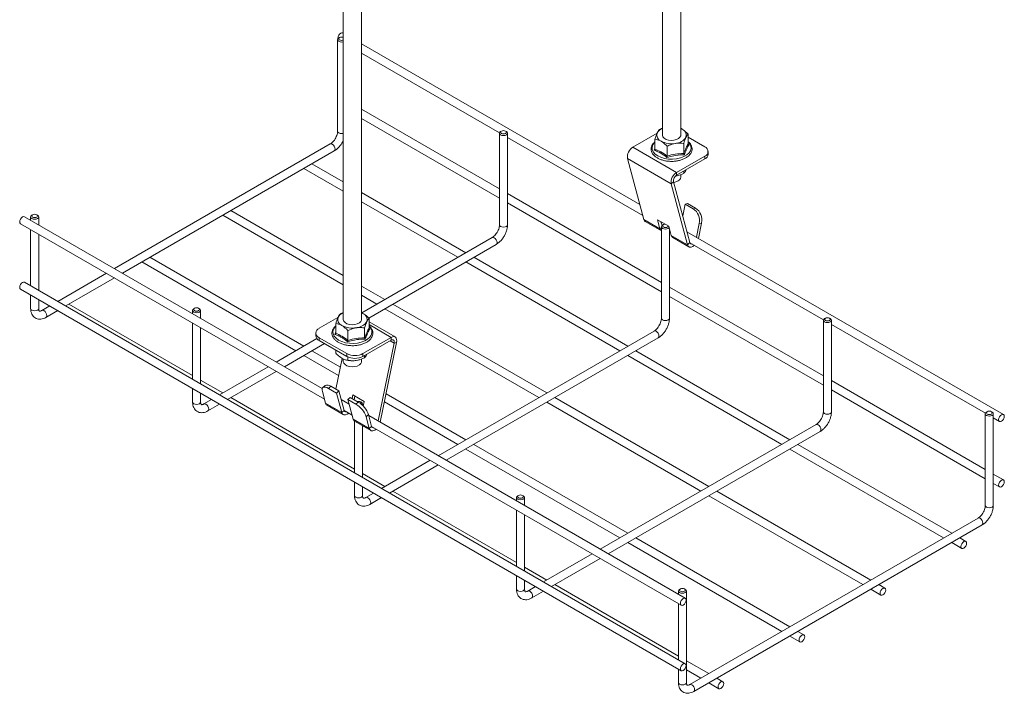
# Model space of a CAD drawing. Header units: millimetres. Extents: x -19 to 923, y -1327 to -155.
# Tile 1 of 5: x -19 to 411, y -1327 to -1033. Entities that reach past the tile are written whole.
import ezdxf

# ---------------------------------------------------------------- set-up
doc = ezdxf.new("R2010")
doc.units = ezdxf.units.MM

msp = doc.modelspace()

# ---------------------------------------------------------------- linework, layer by layer
at = {"color": 7, "linetype": 'Continuous', "lineweight": 15}
for p, q in [((261.91, -785.2), (261.91, -1083.22)), ((269.91, -1083.22), (269.91, -785.2)), ((122.55, -865.65), (122.55, -1163.67)), ((130.55, -1163.67), (130.55, -865.65)), ((122.55, -1038.75), (122.33, -1038.62)), ((120.06, -1041.57), (120.06, -1081.55)), ((120.22, -1040.85), (120.24, -1041.12)), ((120.92, -1040.65), (120.57, -1040.85)), ((252.02, -1113.49), (130.55, -1043.37)), ((130.55, -1047.41), (190.8, -1082.19)), ((190.77, -1106.71), (130.55, -1071.95)), ((130.55, -1075.99), (190.77, -1110.75)), ((190.77, -1082.39), (190.77, -1122.37)), ((191.64, -1081.47), (191.28, -1081.67)), ((193.76, -1081.67), (193.4, -1081.47)), ((194.27, -1122.37), (194.27, -1082.39)), ((259.57, -1082.4), (249.04, -1088.47)), ((269.91, -1080.27), (270.5, -1080.57)), ((273.16, -1087.05), (273.16, -1082.76)), ((116.87, -1087.08), (22.62, -1141.49)), ((194.27, -1084.19), (253.3, -1118.27)), ((258.66, -1089.3), (258.66, -1085)), ((271.22, -1091.24), (271.22, -1086.94)), ((273.16, -1084.14), (280.4, -1088.33)), ((273.18, -1087.15), (273.53, -1087.4)), ((26.12, -1143.51), (118.62, -1090.11)), ((249.04, -1088.47), (268.13, -1099.49)), ((263.97, -1092.36), (263.97, -1088.06)), ((281.87, -1091.59), (281.87, -1090.37)), ((122.55, -1103.64), (108.87, -1095.74)), ((246.65, -1093.45), (265.74, -1104.47)), ((246.65, -1093.45), (253.77, -1120.02)), ((267.95, -1094.53), (268.16, -1094.51)), ((280.4, -1092.41), (268.13, -1099.49)), ((280.4, -1093.63), (268.13, -1100.72)), ((268.16, -1094.51), (268.41, -1094.46)), ((280.4, -1093.63), (280.4, -1092.41)), ((105.37, -1097.76), (122.55, -1107.68)), ((268.13, -1099.49), (268.13, -1100.72)), ((269.91, -1101.6), (269.91, -1100.46)), ((271.22, -1098.94), (271.22, -1099.92)), ((266.77, -1103.56), (265.74, -1104.47)), ((265.74, -1104.47), (272.86, -1131.04)), ((266.77, -1103.56), (273.88, -1130.13)), ((268.89, -1100.85), (268.96, -1100.83)), ((176.08, -1134.54), (130.55, -1108.26)), ((261.48, -1147.53), (194.27, -1108.73)), ((130.55, -1112.3), (172.58, -1136.56)), ((194.27, -1112.77), (261.48, -1151.57)), ((271.83, -1113.3), (270.77, -1118.5)), ((271.83, -1113.3), (272.86, -1113.02)), ((271.83, -1113.3), (275.37, -1115.34)), ((272.86, -1113.02), (276.39, -1115.06)), ((122.55, -1144.46), (73.51, -1116.15)), ((275.37, -1115.34), (276.39, -1115.06)), ((-18.37, -1121.87), (114.35, -1198.48)), ((113.39, -1193.88), (-16.62, -1118.84)), ((-13.94, -1118.92), (-13.94, -1120.38)), ((-13.07, -1118), (-13.43, -1118.21)), ((-10.95, -1118.21), (-11.3, -1118)), ((-10.44, -1122.4), (-10.44, -1118.92)), ((70.01, -1118.17), (122.55, -1148.5)), ((253.77, -1120.02), (260.84, -1124.1)), ((254.41, -1120.93), (261.48, -1125.02)), ((264.73, -1123), (259.78, -1120.14)), ((259.78, -1120.14), (260.84, -1124.1)), ((261.28, -1121.01), (261.73, -1122.69)), ((276.78, -1127.78), (277.99, -1121.85)), ((277.64, -1128.28), (279.01, -1121.58)), ((279.01, -1121.58), (277.99, -1121.85)), ((-13.94, -1124.42), (-13.94, -1148.96)), ((261.48, -1123.21), (261.48, -1163.19)), ((262.35, -1122.29), (261.99, -1122.49)), ((265.79, -1126.96), (264.73, -1123)), ((264.98, -1163.19), (264.98, -1123.94)), ((264.98, -1125.01), (265.32, -1125.21)), ((410.83, -1205.17), (272.61, -1125.38)), ((-10.44, -1150.98), (-10.44, -1126.44)), ((187.58, -1127.9), (130.63, -1160.77)), ((265.79, -1126.96), (272.86, -1131.04)), ((266.43, -1127.87), (273.5, -1131.95)), ((272.86, -1131.04), (273.88, -1130.13)), ((273.89, -1130.16), (332.22, -1163.83)), ((133.66, -1163.06), (189.33, -1130.93)), ((34.66, -1138.58), (101.87, -1177.38)), ((105.37, -1175.36), (38.16, -1136.56)), ((176.08, -1138.58), (243.29, -1177.38)), ((246.79, -1175.36), (179.58, -1136.56)), ((19.12, -1143.51), (-2.13, -1155.78)), ((271.88, -1313.96), (-16.62, -1147.41)), ((1.37, -1157.8), (22.62, -1145.53)), ((-18.37, -1150.45), (270.13, -1316.99)), ((140.72, -1154.95), (130.55, -1149.08)), ((332.19, -1188.35), (264.98, -1149.55)), ((-13.94, -1153), (-13.94, -1158.91)), ((-10.44, -1158.91), (-10.44, -1155.02)), ((130.55, -1153.12), (137.22, -1156.97)), ((264.98, -1153.59), (332.19, -1192.39)), ((-5.63, -1157.8), (-9, -1159.74)), ((-7.25, -1162.77), (-2.13, -1159.82)), ((56.77, -1188.12), (2.8, -1156.97)), ((56.77, -1159.74), (56.77, -1161.2)), ((57.64, -1158.82), (57.28, -1159.03)), ((59.76, -1159.03), (59.41, -1158.82)), ((60.27, -1163.22), (60.27, -1159.74)), ((121.25, -1161.26), (122.55, -1160.7)), ((131.15, -1161.02), (130.55, -1160.71)), ((140.72, -1158.99), (207.93, -1197.79)), ((211.43, -1195.77), (144.22, -1156.97)), ((112.06, -1167.55), (120.21, -1162.84)), ((133.8, -1167.5), (133.8, -1163.2)), ((145.17, -1171.31), (133.8, -1164.75)), ((332.19, -1164.03), (332.19, -1204.01)), ((333.06, -1163.11), (332.7, -1163.31)), ((335.18, -1163.31), (334.82, -1163.11)), ((335.69, -1204.01), (335.69, -1164.03)), ((56.77, -1165.24), (56.77, -1189.78)), ((60.27, -1191.8), (60.27, -1167.26)), ((119.3, -1169.74), (119.3, -1165.45)), ((124.61, -1172.81), (124.61, -1168.51)), ((131.86, -1171.69), (131.86, -1167.39)), ((133.83, -1167.6), (134.18, -1167.85)), ((258.29, -1168.72), (164.04, -1223.13)), ((335.69, -1165.84), (402.93, -1204.65)), ((111.08, -1172.06), (93.33, -1182.31)), ((110.59, -1169.59), (110.59, -1170.82)), ((124.08, -1178.57), (112.06, -1171.63)), ((112.06, -1171.63), (112.06, -1172.86)), ((124.08, -1179.8), (112.06, -1172.86)), ((131.15, -1178.57), (143.42, -1171.49)), ((131.15, -1179.8), (143.42, -1172.71)), ((143.42, -1172.71), (143.42, -1171.49)), ((167.54, -1225.15), (260.04, -1171.75)), ((96.83, -1184.33), (114.38, -1174.2)), ((121.28, -1184.54), (108.87, -1177.38)), ((119.3, -1177.04), (119.3, -1178.43)), ((144.79, -1173.98), (137.83, -1207.99)), ((145.81, -1173.7), (138.69, -1208.49)), ((145.81, -1173.7), (144.79, -1173.98)), ((317.5, -1216.18), (250.29, -1177.38)), ((105.37, -1179.4), (120.54, -1188.16)), ((122.07, -1180.68), (119.32, -1194.11)), ((122.55, -1180.88), (122.55, -1182.04)), ((123.43, -1181.25), (123.57, -1181.29)), ((124.08, -1179.8), (124.08, -1178.57)), ((124.61, -1180.06), (124.61, -1181.49)), ((129.54, -1181.29), (129.63, -1181.27)), ((130.55, -1182.04), (130.55, -1180.89)), ((131.15, -1178.57), (131.15, -1179.8)), ((131.86, -1179.39), (131.86, -1180.37)), ((246.79, -1179.4), (314, -1218.2)), ((89.83, -1184.33), (68.58, -1196.6)), ((72.08, -1198.62), (93.33, -1186.35)), ((70.01, -1195.77), (60.27, -1190.15)), ((402.9, -1229.17), (335.69, -1190.37)), ((56.77, -1193.82), (56.77, -1199.73)), ((114.82, -1200.23), (113.45, -1195.11)), ((114.69, -1192.5), (113.67, -1193.41)), ((117.09, -1192.83), (116.07, -1193.74)), ((119.61, -1195.78), (116.07, -1193.74)), ((120.63, -1194.87), (117.09, -1192.83)), ((120.63, -1194.87), (119.61, -1195.78)), ((120.63, -1194.87), (122.92, -1203.41)), ((335.69, -1194.41), (402.9, -1233.21)), ((60.27, -1199.73), (60.27, -1195.84)), ((65.08, -1198.62), (61.71, -1200.56)), ((127.48, -1228.95), (73.51, -1197.79)), ((119.61, -1195.78), (121.89, -1204.32)), ((125.09, -1200.64), (121.64, -1198.65)), ((125.58, -1197.73), (124.55, -1198.63)), ((126.84, -1207.17), (124.55, -1198.63)), ((128.09, -1200.68), (124.55, -1198.63)), ((129.11, -1199.77), (125.58, -1197.73)), ((126.39, -1198.2), (126.71, -1196.64)), ((126.71, -1196.64), (131.66, -1199.5)), ((127.26, -1198.7), (127.58, -1197.14)), ((176.08, -1216.18), (141.24, -1196.07)), ((282.14, -1236.59), (214.93, -1197.79)), ((63.46, -1203.59), (68.58, -1200.64)), ((121.89, -1204.32), (114.82, -1200.23)), ((115.46, -1201.15), (122.53, -1205.23)), ((122.92, -1203.41), (121.89, -1204.32)), ((122.92, -1203.43), (126.37, -1205.42)), ((128.09, -1200.68), (129.11, -1199.77)), ((130.47, -1199.85), (130.12, -1199.64)), ((130.98, -1201.22), (130.98, -1200.56)), ((131.66, -1199.5), (131.25, -1201.5)), ((140.5, -1199.68), (172.58, -1218.2)), ((211.43, -1199.81), (278.64, -1238.61)), ((133.91, -1211.26), (126.84, -1207.17)), ((133.57, -1205.22), (132.54, -1206.13)), ((133.91, -1211.26), (132.54, -1206.13)), ((134.94, -1210.35), (133.57, -1205.22)), ((271.88, -1285.38), (133.66, -1205.59)), ((402.9, -1204.85), (402.9, -1244.83)), ((403.77, -1203.93), (403.41, -1204.13)), ((405.89, -1204.13), (405.54, -1203.93)), ((406.4, -1244.83), (406.4, -1204.85)), ((406.4, -1206.66), (409.08, -1208.2)), ((127.48, -1208.08), (134.55, -1212.17)), ((127.48, -1208.08), (127.48, -1230.6)), ((130.98, -1232.62), (130.98, -1210.1)), ((133.91, -1211.26), (134.94, -1210.35)), ((134.95, -1210.37), (270.13, -1288.41)), ((329, -1209.54), (234.75, -1263.95)), ((238.25, -1265.97), (330.75, -1212.57)), ((176.08, -1220.22), (243.29, -1259.02)), ((246.79, -1257), (179.58, -1218.2)), ((317.5, -1220.22), (384.71, -1259.02)), ((388.21, -1257), (321, -1218.2)), ((160.54, -1225.15), (139.29, -1237.42)), ((142.79, -1239.44), (164.04, -1227.17)), ((140.72, -1236.59), (130.98, -1230.97)), ((410.83, -1233.75), (406.4, -1231.19)), ((127.48, -1234.64), (127.48, -1240.55)), ((130.98, -1240.55), (130.98, -1236.66)), ((406.4, -1235.23), (409.08, -1236.78)), ((135.79, -1239.44), (132.42, -1241.38)), ((134.17, -1244.41), (139.29, -1241.46)), ((198.19, -1269.77), (144.22, -1238.61)), ((198.19, -1241.38), (198.19, -1242.84)), ((199.06, -1240.46), (198.71, -1240.67)), ((201.18, -1240.67), (200.83, -1240.46)), ((201.69, -1244.86), (201.69, -1241.38)), ((282.14, -1240.63), (349.35, -1279.43)), ((352.86, -1277.41), (285.64, -1238.61)), ((198.19, -1246.88), (198.19, -1271.42)), ((201.69, -1273.44), (201.69, -1248.9)), ((399.71, -1250.36), (273.85, -1323.02)), ((275.6, -1326.05), (401.46, -1253.39)), ((317.5, -1297.82), (250.29, -1259.02)), ((394.39, -1260.57), (391.71, -1259.02)), ((246.79, -1261.04), (314, -1299.84)), ((388.21, -1261.04), (392.64, -1263.6)), ((231.25, -1265.97), (210, -1278.24)), ((213.5, -1280.26), (234.75, -1267.99)), ((211.43, -1277.41), (201.69, -1271.79)), ((198.19, -1275.46), (198.19, -1281.37)), ((201.69, -1281.37), (201.69, -1277.48)), ((206.5, -1280.26), (203.13, -1282.2)), ((268.9, -1310.59), (214.93, -1279.43)), ((359.03, -1280.98), (356.36, -1279.43)), ((204.88, -1285.23), (210, -1282.28)), ((268.9, -1282.2), (268.9, -1283.66)), ((269.77, -1281.29), (269.42, -1281.49)), ((271.89, -1281.49), (271.54, -1281.29)), ((272.4, -1322.19), (272.4, -1282.2)), ((352.86, -1281.45), (357.28, -1284.01)), ((268.9, -1287.7), (268.9, -1312.24)), ((317.5, -1301.86), (321.93, -1304.42)), ((323.68, -1301.39), (321, -1299.84)), ((282.14, -1318.23), (272.4, -1312.61)), ((268.9, -1316.28), (268.9, -1322.19)), ((272.4, -1316.65), (278.64, -1320.25)), ((282.14, -1322.27), (286.57, -1324.83)), ((288.32, -1321.8), (285.64, -1320.25))]:
    msp.add_line(p, q, dxfattribs=at)
at = {"color": 8, "linetype": 'Continuous', "lineweight": 15}
for p, q in [((261.48, -1123.54), (260.84, -1124.1)), ((143.42, -1171.49), (133.8, -1165.93)), ((144.79, -1173.98), (143.01, -1172.95))]:
    msp.add_line(p, q, dxfattribs=at)
at = {"color": 7, "linetype": 'Continuous', "lineweight": 15, "flags": 128}
for points in [[(122.33, -1038.62), (121.93, -1038.55), (121.45, -1038.71), (120.98, -1039.09), (120.58, -1039.63), (120.31, -1040.25), (120.22, -1040.85)], [(122.55, -1042.48), (122.48, -1042.5), (121.81, -1042.58), (121.14, -1042.5), (120.57, -1042.28), (120.19, -1041.95), (120.06, -1041.57), (120.19, -1041.18), (120.57, -1040.85)], [(122.55, -1040.58), (122.29, -1040.49), (121.81, -1040.44), (121.33, -1040.49), (120.92, -1040.65), (120.65, -1040.88), (120.56, -1041.16), (120.65, -1041.44), (120.92, -1041.67), (121.33, -1041.83), (121.81, -1041.88), (122.29, -1041.83), (122.55, -1041.74)], [(193.76, -1081.67), (194.14, -1082), (194.27, -1082.39), (194.14, -1082.77), (193.76, -1083.1), (193.19, -1083.32), (192.52, -1083.4), (191.85, -1083.32), (191.28, -1083.1), (190.9, -1082.77), (190.77, -1082.39), (190.9, -1082), (191.28, -1081.67), (191.28, -1081.67)], [(193.4, -1081.47), (193, -1081.31), (192.52, -1081.26), (192.04, -1081.31), (191.64, -1081.47), (191.36, -1081.7), (191.27, -1081.98), (191.36, -1082.26), (191.64, -1082.49), (192.04, -1082.65), (192.52, -1082.7), (193, -1082.65), (193.4, -1082.49), (193.67, -1082.26), (193.77, -1081.98), (193.67, -1081.7), (193.4, -1081.47)], [(261.91, -1083.22), (261.91, -1083.31), (262.13, -1083.99), (262.69, -1084.59), (263.53, -1085.08), (264.59, -1085.4), (265.76, -1085.53), (266.94, -1085.45)], [(266.94, -1085.45), (268.04, -1085.18), (268.94, -1084.73), (269.57, -1084.15), (269.88, -1083.48), (269.91, -1083.22)], [(258.66, -1086.17), (258.3, -1086.54), (258.19, -1086.66)], [(268.74, -1103.23), (267.78, -1103.64), (266.84, -1103.84)], [(267.59, -1101.14), (268.4, -1100.98), (268.89, -1100.85)], [(-11.3, -1118), (-11.71, -1117.85), (-12.19, -1117.79), (-12.67, -1117.85), (-13.07, -1118), (-13.34, -1118.24), (-13.44, -1118.51), (-13.34, -1118.79), (-13.07, -1119.02), (-12.67, -1119.18), (-12.19, -1119.24), (-11.71, -1119.18), (-11.3, -1119.02), (-11.03, -1118.79), (-10.94, -1118.51), (-11.03, -1118.24), (-11.3, -1118)], [(-16.62, -1118.84), (-17.02, -1118.76), (-17.49, -1118.92), (-17.97, -1119.3), (-18.37, -1119.85), (-18.63, -1120.46), (-18.73, -1121.07), (-18.63, -1121.56), (-18.37, -1121.87), (-18.37, -1121.87)], [(-10.95, -1118.21), (-10.57, -1118.54), (-10.44, -1118.92), (-10.57, -1119.31), (-10.95, -1119.64), (-11.52, -1119.86), (-12.19, -1119.93), (-12.86, -1119.86), (-13.43, -1119.64), (-13.8, -1119.31), (-13.94, -1118.92), (-13.8, -1118.54), (-13.43, -1118.21), (-13.43, -1118.21)], [(253.77, -1120.02), (254.1, -1120.68), (254.41, -1120.93)], [(263.14, -1122.08), (262.75, -1122.13), (262.35, -1122.29), (262.08, -1122.52), (261.98, -1122.8), (262.08, -1123.08), (262.35, -1123.31), (262.75, -1123.47), (263.23, -1123.52), (263.71, -1123.47), (264.11, -1123.31), (264.38, -1123.08), (264.48, -1122.85)], [(261.48, -1125.02), (261.17, -1124.76), (260.84, -1124.1)], [(264.88, -1123.55), (264.85, -1123.59), (264.47, -1123.92), (263.9, -1124.14), (263.23, -1124.22), (262.56, -1124.14), (261.99, -1123.92), (261.61, -1123.59), (261.48, -1123.21), (261.61, -1122.82), (261.99, -1122.49), (261.99, -1122.49)], [(265.79, -1126.96), (266.12, -1127.62), (266.43, -1127.87)], [(275.89, -1131.31), (275.25, -1131.78), (274.46, -1132.09), (273.74, -1132.06), (273.19, -1131.7), (272.86, -1131.04)], [(-16.62, -1147.41), (-17.02, -1147.34), (-17.49, -1147.5), (-17.97, -1147.88), (-18.37, -1148.42), (-18.63, -1149.04), (-18.73, -1149.64), (-18.63, -1150.14), (-18.37, -1150.45), (-18.37, -1150.45)], [(59.76, -1159.03), (60.14, -1159.36), (60.27, -1159.74), (60.14, -1160.13), (59.76, -1160.46), (59.19, -1160.68), (58.52, -1160.75), (57.85, -1160.68), (57.29, -1160.46), (56.91, -1160.13), (56.77, -1159.74), (56.91, -1159.36), (57.29, -1159.03), (57.29, -1159.03)], [(59.41, -1158.82), (59, -1158.67), (58.52, -1158.61), (58.04, -1158.67), (57.64, -1158.82), (57.37, -1159.06), (57.27, -1159.33), (57.37, -1159.61), (57.64, -1159.84), (58.04, -1160), (58.52, -1160.06), (59, -1160), (59.41, -1159.84), (59.68, -1159.61), (59.77, -1159.33), (59.68, -1159.06), (59.41, -1158.82)], [(122.55, -1163.67), (122.56, -1163.76), (122.78, -1164.43), (123.34, -1165.04), (124.18, -1165.53), (125.23, -1165.85), (126.41, -1165.98), (127.59, -1165.9), (128.68, -1165.63), (129.59, -1165.18), (130.22, -1164.59), (130.53, -1163.93), (130.55, -1163.67)], [(335.18, -1163.31), (335.56, -1163.64), (335.69, -1164.03), (335.56, -1164.42), (335.18, -1164.74), (334.61, -1164.96), (333.94, -1165.04), (333.27, -1164.96), (332.7, -1164.74), (332.32, -1164.42), (332.19, -1164.03), (332.32, -1163.64), (332.7, -1163.31), (332.7, -1163.31)], [(334.82, -1163.11), (334.42, -1162.95), (333.94, -1162.9), (333.46, -1162.95), (333.06, -1163.11), (332.79, -1163.34), (332.69, -1163.62), (332.79, -1163.9), (333.06, -1164.13), (333.46, -1164.29), (333.94, -1164.34), (334.42, -1164.29), (334.82, -1164.13), (335.1, -1163.9), (335.19, -1163.62), (335.1, -1163.34), (334.82, -1163.11)], [(143.42, -1171.49), (143.99, -1171.24), (144.52, -1171.15), (144.99, -1171.23), (145.39, -1171.47), (145.68, -1171.86), (145.85, -1172.39), (145.9, -1173.01), (145.81, -1173.7)], [(143.42, -1172.71), (143.74, -1172.57), (144.05, -1172.52), (144.32, -1172.56), (144.55, -1172.7), (144.71, -1172.93), (144.81, -1173.23), (144.84, -1173.58), (144.79, -1173.98)], [(122.55, -1182.04), (122.56, -1182.13), (122.78, -1182.81), (123.34, -1183.41), (124.18, -1183.9), (125.23, -1184.22), (126.41, -1184.35), (127.59, -1184.27), (128.68, -1184), (129.59, -1183.55), (130.22, -1182.97), (130.53, -1182.3), (130.55, -1182.04)], [(128.24, -1181.58), (129.04, -1181.43), (129.54, -1181.29)], [(116.07, -1193.74), (115.4, -1193.4), (114.79, -1193.22), (114.26, -1193.18), (113.84, -1193.29), (113.54, -1193.56), (113.37, -1193.96), (113.34, -1194.48), (113.45, -1195.11)], [(114.82, -1200.23), (115.15, -1200.89), (115.46, -1201.15)], [(130.26, -1200.57), (130.39, -1200.43), (130.48, -1200.15), (130.39, -1199.88), (130.12, -1199.64)], [(130.47, -1199.85), (130.85, -1200.18), (130.98, -1200.56), (130.85, -1200.95), (130.78, -1201.03)], [(405.54, -1203.93), (405.13, -1203.77), (404.65, -1203.72), (404.17, -1203.77), (403.77, -1203.93), (403.5, -1204.16), (403.4, -1204.44), (403.5, -1204.72), (403.77, -1204.95), (404.17, -1205.11), (404.65, -1205.16), (405.13, -1205.11), (405.54, -1204.95), (405.81, -1204.72), (405.9, -1204.44), (405.81, -1204.16), (405.54, -1203.93)], [(124.92, -1204.59), (124.28, -1205.05), (123.49, -1205.36), (122.78, -1205.33), (122.23, -1204.97), (121.89, -1204.32)], [(126.84, -1207.17), (127.18, -1207.83), (127.48, -1208.08)], [(405.89, -1204.13), (406.27, -1204.46), (406.4, -1204.85), (406.27, -1205.24), (405.89, -1205.56), (405.32, -1205.78), (404.65, -1205.86), (403.98, -1205.78), (403.41, -1205.56), (403.03, -1205.24), (402.9, -1204.85), (403.03, -1204.46), (403.41, -1204.13), (403.41, -1204.13)], [(408.72, -1207.4), (408.81, -1207.89), (409.08, -1208.2), (409.48, -1208.28), (409.95, -1208.12), (410.43, -1207.73), (410.83, -1207.19), (411.1, -1206.57), (411.19, -1205.97), (411.1, -1205.48), (410.83, -1205.17), (410.43, -1205.09), (409.95, -1205.26), (409.48, -1205.64), (409.08, -1206.18), (408.81, -1206.8), (408.72, -1207.4)], [(136.94, -1211.53), (136.3, -1211.99), (135.51, -1212.3), (134.8, -1212.27), (134.25, -1211.91), (133.91, -1211.26)], [(408.72, -1235.98), (408.81, -1236.47), (409.08, -1236.78), (409.48, -1236.86), (409.95, -1236.69), (410.43, -1236.31), (410.83, -1235.77), (411.1, -1235.15), (411.19, -1234.55), (411.1, -1234.06), (410.83, -1233.75), (410.43, -1233.67), (409.95, -1233.84), (409.48, -1234.22), (409.08, -1234.76), (408.81, -1235.38), (408.72, -1235.98)], [(201.18, -1240.67), (201.56, -1241), (201.69, -1241.38), (201.56, -1241.77), (201.18, -1242.1), (200.61, -1242.32), (199.94, -1242.39), (199.27, -1242.32), (198.71, -1242.1), (198.33, -1241.77), (198.19, -1241.38), (198.33, -1241), (198.71, -1240.67), (198.71, -1240.67)], [(200.83, -1240.46), (200.42, -1240.31), (199.94, -1240.25), (199.47, -1240.31), (199.06, -1240.46), (198.79, -1240.7), (198.69, -1240.97), (198.79, -1241.25), (199.06, -1241.49), (199.47, -1241.64), (199.94, -1241.7), (200.42, -1241.64), (200.83, -1241.49), (201.1, -1241.25), (201.19, -1240.97), (201.1, -1240.7), (200.83, -1240.46)], [(394.75, -1261.37), (394.66, -1260.87), (394.39, -1260.57), (393.99, -1260.49), (393.51, -1260.65), (393.04, -1261.03), (392.64, -1261.58), (392.37, -1262.19), (392.28, -1262.8), (392.37, -1263.29), (392.64, -1263.6), (393.04, -1263.67), (393.51, -1263.51), (393.99, -1263.13), (394.39, -1262.59), (394.66, -1261.97), (394.75, -1261.37)], [(271.54, -1281.29), (271.13, -1281.13), (270.65, -1281.07), (270.18, -1281.13), (269.77, -1281.29), (269.5, -1281.52), (269.4, -1281.8), (269.5, -1282.07), (269.77, -1282.31), (270.18, -1282.46), (270.65, -1282.52), (271.13, -1282.46), (271.54, -1282.31), (271.81, -1282.07), (271.9, -1281.8), (271.81, -1281.52), (271.54, -1281.29)], [(356.92, -1283.21), (357.02, -1283.7), (357.28, -1284.01), (357.69, -1284.08), (358.16, -1283.92), (358.63, -1283.54), (359.03, -1283), (359.3, -1282.38), (359.4, -1281.78), (359.3, -1281.28), (359.03, -1280.98), (358.63, -1280.9), (358.16, -1281.06), (357.69, -1281.44), (357.28, -1281.99), (357.02, -1282.6), (356.92, -1283.21)], [(271.89, -1281.49), (272.27, -1281.82), (272.4, -1282.2), (272.27, -1282.59), (271.89, -1282.92), (271.32, -1283.14), (270.65, -1283.21), (269.98, -1283.14), (269.42, -1282.92), (269.04, -1282.59), (268.9, -1282.2), (269.04, -1281.82), (269.42, -1281.49), (269.42, -1281.49)], [(272.25, -1286.18), (272.15, -1285.69), (271.88, -1285.38), (271.48, -1285.3), (271.01, -1285.47), (270.53, -1285.85), (270.13, -1286.39), (269.86, -1287.01), (269.77, -1287.61), (269.86, -1288.11), (270.13, -1288.41), (270.53, -1288.49), (271.01, -1288.33), (271.48, -1287.95), (271.88, -1287.4), (272.15, -1286.79), (272.25, -1286.18)], [(324.04, -1302.19), (323.95, -1301.69), (323.68, -1301.39), (323.28, -1301.31), (322.8, -1301.47), (322.33, -1301.85), (321.93, -1302.4), (321.66, -1303.01), (321.57, -1303.62), (321.66, -1304.11), (321.93, -1304.42), (322.33, -1304.5), (322.8, -1304.33), (323.28, -1303.95), (323.68, -1303.41), (323.95, -1302.79), (324.04, -1302.19)], [(272.25, -1314.76), (272.15, -1314.27), (271.88, -1313.96), (271.48, -1313.88), (271.01, -1314.05), (270.53, -1314.43), (270.13, -1314.97), (269.86, -1315.59), (269.77, -1316.19), (269.86, -1316.68), (270.13, -1316.99), (270.53, -1317.07), (271.01, -1316.91), (271.48, -1316.52), (271.88, -1315.98), (272.15, -1315.36), (272.25, -1314.76)], [(288.69, -1322.6), (288.59, -1322.11), (288.32, -1321.8), (287.92, -1321.72), (287.45, -1321.88), (286.97, -1322.27), (286.57, -1322.81), (286.31, -1323.42), (286.21, -1324.03), (286.31, -1324.52), (286.57, -1324.83), (286.97, -1324.91), (287.45, -1324.74), (287.92, -1324.36), (288.32, -1323.82), (288.59, -1323.2), (288.69, -1322.6)]]:
    msp.add_lwpolyline(points, dxfattribs=at)
at = {"color": 8, "linetype": 'Continuous', "lineweight": 15, "flags": 128}
for points in [[(120.06, -1081.55), (120.19, -1081.94), (120.57, -1082.27), (121.14, -1082.49), (121.81, -1082.56), (122.48, -1082.49), (122.55, -1082.47)], [(116.87, -1087.08), (117.27, -1087), (117.74, -1087.17), (118.22, -1087.55), (118.62, -1088.09), (118.89, -1088.71), (118.98, -1089.31), (118.89, -1089.8), (118.62, -1090.11), (118.62, -1090.11)], [(258.19, -1086.66), (257.66, -1087.5), (257.38, -1088.52), (257.47, -1089.55), (257.93, -1090.54), (258.74, -1091.46), (259.87, -1092.26), (261.26, -1092.91), (262.85, -1093.38), (264.57, -1093.65), (266.36, -1093.7), (268.12, -1093.54)], [(268.12, -1093.54), (269.79, -1093.17), (271.28, -1092.61), (272.55, -1091.88), (273.52, -1091.02), (274.16, -1090.05), (274.44, -1089.03), (274.35, -1088), (273.88, -1087.01), (273.16, -1086.17)], [(190.77, -1122.37), (190.9, -1122.76), (191.28, -1123.09), (191.85, -1123.31), (192.52, -1123.38), (193.19, -1123.31), (193.76, -1123.09), (194.14, -1122.76), (194.27, -1122.37)], [(187.58, -1127.9), (187.98, -1127.82), (188.45, -1127.99), (188.93, -1128.37), (189.33, -1128.91), (189.6, -1129.53), (189.69, -1130.13), (189.6, -1130.62), (189.33, -1130.93), (189.33, -1130.93)], [(-10.44, -1158.91), (-10.57, -1159.29), (-10.95, -1159.62), (-11.52, -1159.84), (-12.19, -1159.92), (-12.86, -1159.84), (-13.43, -1159.62), (-13.8, -1159.29), (-13.94, -1158.91)], [(-9, -1159.74), (-8.6, -1159.66), (-8.12, -1159.83), (-7.65, -1160.21), (-7.25, -1160.75), (-6.98, -1161.37), (-6.88, -1161.97), (-6.98, -1162.46), (-7.25, -1162.77), (-7.25, -1162.77)], [(261.48, -1163.19), (261.61, -1163.58), (261.99, -1163.91), (262.56, -1164.13), (263.23, -1164.2), (263.9, -1164.13), (264.47, -1163.91), (264.85, -1163.58), (264.98, -1163.19)], [(119.3, -1166.61), (118.94, -1166.98), (118.3, -1167.95), (118.02, -1168.97), (118.12, -1169.99), (118.58, -1170.99), (119.39, -1171.91), (120.51, -1172.71), (121.9, -1173.36), (123.49, -1173.83), (125.22, -1174.09), (127, -1174.15), (128.77, -1173.99), (130.43, -1173.62), (131.93, -1173.06), (133.19, -1172.33), (134.17, -1171.46), (134.81, -1170.5), (135.09, -1169.48), (134.99, -1168.45), (134.53, -1167.46), (133.8, -1166.61)], [(258.29, -1168.72), (258.69, -1168.64), (259.16, -1168.81), (259.64, -1169.19), (260.04, -1169.73), (260.31, -1170.35), (260.4, -1170.95), (260.31, -1171.44), (260.04, -1171.75), (260.04, -1171.75)], [(60.27, -1199.73), (60.14, -1200.11), (59.76, -1200.44), (59.19, -1200.66), (58.52, -1200.74), (57.85, -1200.66), (57.29, -1200.44), (56.91, -1200.11), (56.77, -1199.73), (56.77, -1199.73)], [(61.71, -1200.56), (62.11, -1200.48), (62.59, -1200.65), (63.06, -1201.03), (63.46, -1201.57), (63.73, -1202.19), (63.83, -1202.79), (63.73, -1203.28), (63.46, -1203.59), (63.46, -1203.59)], [(332.19, -1204.01), (332.32, -1204.4), (332.7, -1204.73), (333.27, -1204.95), (333.94, -1205.02), (334.61, -1204.95), (335.18, -1204.73), (335.56, -1204.4), (335.69, -1204.01)], [(329, -1209.54), (329.4, -1209.46), (329.87, -1209.63), (330.35, -1210.01), (330.75, -1210.55), (331.02, -1211.17), (331.11, -1211.77), (331.02, -1212.26), (330.75, -1212.57), (330.75, -1212.57)], [(130.98, -1240.55), (130.85, -1240.93), (130.47, -1241.26), (129.9, -1241.48), (129.23, -1241.56), (128.56, -1241.48), (128, -1241.26), (127.62, -1240.93), (127.48, -1240.55), (127.48, -1240.55)], [(132.42, -1241.38), (132.83, -1241.3), (133.3, -1241.47), (133.77, -1241.85), (134.17, -1242.39), (134.44, -1243.01), (134.54, -1243.61), (134.44, -1244.1), (134.17, -1244.41), (134.17, -1244.41)], [(402.9, -1244.83), (403.03, -1245.22), (403.41, -1245.55), (403.98, -1245.77), (404.65, -1245.84), (405.32, -1245.77), (405.89, -1245.55), (406.27, -1245.22), (406.4, -1244.83)], [(399.71, -1250.36), (400.11, -1250.28), (400.59, -1250.45), (401.06, -1250.83), (401.46, -1251.37), (401.73, -1251.99), (401.82, -1252.59), (401.73, -1253.08), (401.46, -1253.39), (401.46, -1253.39)], [(201.69, -1281.37), (201.56, -1281.75), (201.18, -1282.08), (200.61, -1282.3), (199.94, -1282.38), (199.27, -1282.3), (198.71, -1282.08), (198.33, -1281.75), (198.19, -1281.37)], [(203.13, -1282.2), (203.54, -1282.12), (204.01, -1282.29), (204.48, -1282.67), (204.88, -1283.21), (205.15, -1283.83), (205.25, -1284.43), (205.15, -1284.92), (204.88, -1285.23), (204.88, -1285.23)], [(272.4, -1322.19), (272.27, -1322.57), (271.89, -1322.9), (271.32, -1323.12), (270.65, -1323.2), (269.98, -1323.12), (269.42, -1322.9), (269.04, -1322.57), (268.9, -1322.19)], [(273.85, -1323.02), (274.25, -1322.94), (274.72, -1323.11), (275.19, -1323.49), (275.6, -1324.03), (275.86, -1324.65), (275.96, -1325.25), (275.86, -1325.74), (275.6, -1326.05), (275.59, -1326.05)]]:
    msp.add_lwpolyline(points, dxfattribs=at)
at = {"color": 7, "linetype": 'Continuous', "lineweight": 15}
for centre, radius, start, end in [((262.32, -1083.2), 2.86, 160.5393, 249.2574), ((263.54, -1084.44), 4.48, 111.3792, 150.7883), ((269.49, -1083.24), 2.86, 340.5393, 69.2581), ((265.9, -1077.02), 9.98, 242.6429, 279.771), ((267.24, -1080.93), 5.93, 273.4334, 326.5613), ((251.68, -1092.8), 5.07, 121.3592, 187.3346), ((279.63, -1090.37), 2.18, 290.7834, 69.2166), ((279.37, -1091.34), 2.51, 294.3737, 354.3059), ((270.77, -1103.82), 5.07, 121.3592, 187.3346), ((269.64, -1103.19), 2.9, 121.3594, 187.3343), ((267.95, -1101.43), 1.96, 293.5062, 355.1732), ((271.77, -1120.57), 6.35, 348.3692, 55.4659), ((272.79, -1120.29), 6.35, 348.369, 55.4659), ((274.64, -1129.98), 0.772, 191.6895, 286.497), ((124.19, -1164.89), 4.48, 111.3791, 150.7884), ((122.97, -1163.65), 2.86, 160.5385, 249.2582), ((127.88, -1161.37), 5.93, 273.4332, 326.5614), ((130.14, -1163.69), 2.86, 340.5386, 69.2585), ((112.83, -1169.59), 2.18, 110.7839, 249.2161), ((126.54, -1157.46), 9.98, 242.6425, 279.7713), ((113.1, -1170.57), 2.51, 185.694, 245.6253), ((126.56, -1170.94), 10.78, 253.9267, 278.9567), ((127.62, -1171.75), 7.69, 242.6098, 297.3902), ((127.62, -1172.97), 7.69, 242.6098, 297.3902), ((115.64, -1194.5), 2.21, 49.0268, 115.5283), ((129.22, -1201.4), 1.97, 63.0606, 106.3621), ((123.67, -1203.25), 0.772, 191.6913, 286.4941), ((122.76, -1209.57), 10.37, 19.3599, 59.0467), ((123.78, -1208.66), 10.37, 19.3598, 59.0464), ((135.69, -1210.19), 0.772, 191.6913, 286.4941)]:
    msp.add_arc(centre, radius, start, end, dxfattribs=at)
for points, knots in [([(120.06, -1081.55), (120.05, -1081.69), (120.04, -1082.09), (119.89, -1082.88), (119.53, -1083.89), (119.01, -1084.9), (118.35, -1085.82), (117.63, -1086.55), (117.13, -1086.92), (116.9, -1087.06), (116.87, -1087.08)], [0, 0, 0, 0, 0.0768501, 0.2251099, 0.376717, 0.5310032, 0.6861531, 0.8397829, 0.9801573, 1, 1, 1, 1]), ([(258.66, -1085), (258.79, -1084.55), (259.07, -1083.64), (259.4, -1082.76), (259.59, -1082.34), (259.63, -1082.25)], [0, 0, 0, 0, 0.434797, 0.879846, 1, 1, 1, 1]), ([(259.63, -1082.25), (259.89, -1081.78), (260.22, -1081.17), (260.53, -1080.88), (260.6, -1080.81)], [0, 0, 0, 0, 0.769007, 1, 1, 1, 1]), ([(260.6, -1080.81), (260.9, -1080.66), (261.33, -1080.44), (261.78, -1080.31), (261.91, -1080.28)], [0, 0, 0, 0, 0.716448, 1, 1, 1, 1]), ([(269.91, -1080.29), (270, -1080.32), (270.19, -1080.39), (270.39, -1080.51), (270.5, -1080.57)], [0, 0, 0, 0, 0.4534853, 1, 1, 1, 1]), ([(270.5, -1080.57), (271.2, -1081.06), (272.11, -1081.69), (272.96, -1082.56), (273.16, -1082.76)], [0, 0, 0, 0, 0.769003, 1, 1, 1, 1]), ([(273.16, -1082.76), (273.02, -1082.89), (272.75, -1083.17), (272.41, -1083.72), (272.23, -1084.11), (272.19, -1084.19)], [0, 0, 0, 0, 0.434791, 0.879848, 1, 1, 1, 1]), ([(118.62, -1090.11), (118.83, -1089.98), (119.44, -1089.6), (120.38, -1088.79), (121.37, -1087.64), (122.11, -1086.55), (122.44, -1085.83), (122.55, -1085.58)], [0, 0, 0, 0, 0.135191, 0.379811, 0.623525, 0.866403, 1, 1, 1, 1]), ([(258.02, -1086.72), (257.86, -1086.89), (257.43, -1087.37), (257.06, -1088.26), (256.9, -1089.33), (257.09, -1090.37), (257.58, -1091.35), (258.35, -1092.24), (259.38, -1093.04), (260.66, -1093.7), (262.12, -1094.21), (263.72, -1094.55), (265.39, -1094.7), (266.82, -1094.68), (267.66, -1094.57), (267.95, -1094.53)], [0, 0, 0, 0, 0.047502, 0.131388, 0.212744, 0.292049, 0.371103, 0.451763, 0.534565, 0.618621, 0.702935, 0.787104, 0.87113, 0.955107, 1, 1, 1, 1]), ([(261.31, -1085.88), (260.61, -1085.55), (259.7, -1085.14), (258.85, -1085.02), (258.66, -1085)], [0, 0, 0, 0, 0.769009, 1, 1, 1, 1]), ([(263.97, -1088.06), (263.59, -1087.69), (262.84, -1086.94), (261.94, -1086.25), (261.42, -1085.94), (261.31, -1085.88)], [0, 0, 0, 0, 0.434795, 0.879843, 1, 1, 1, 1]), ([(263.97, -1088.06), (264.27, -1087.92), (265.43, -1087.36), (266.68, -1087.06), (267.59, -1086.85)], [0, 0, 0, 0, 0.2638998, 1, 1, 1, 1]), ([(267.59, -1086.85), (267.75, -1086.83), (268.9, -1086.67), (270.13, -1086.75), (271.13, -1086.93), (271.22, -1086.94)], [0, 0, 0, 0, 0.127944, 0.927355, 1, 1, 1, 1]), ([(268.41, -1094.46), (268.61, -1094.43), (269.35, -1094.3), (270.55, -1093.94), (271.92, -1093.34), (273.09, -1092.58), (274, -1091.68), (274.61, -1090.68), (274.89, -1089.61), (274.84, -1088.55), (274.46, -1087.55), (273.91, -1086.71), (273.37, -1086.26), (273.16, -1086.08)], [0, 0, 0, 0, 0.037241, 0.138589, 0.240404, 0.342713, 0.445347, 0.54717, 0.646453, 0.742681, 0.83777, 0.93387, 1, 1, 1, 1]), ([(272.19, -1084.19), (271.93, -1084.83), (271.6, -1085.65), (271.29, -1086.7), (271.22, -1086.94)], [0, 0, 0, 0, 0.769007, 1, 1, 1, 1]), ([(271.22, -1091.24), (271.53, -1090.41), (272.18, -1088.74), (272.83, -1087.62), (273.16, -1087.05)], [0, 0, 0, 0, 0.492172, 1, 1, 1, 1]), ([(273.53, -1087.4), (273.45, -1087.53), (273.03, -1088.19), (272.33, -1089.52), (271.75, -1091.1), (271.49, -1091.81)], [0, 0, 0, 0, 0.120965, 0.606825, 1, 1, 1, 1]), ([(273.53, -1087.4), (273.53, -1087.4), (273.48, -1087.4), (273.38, -1087.37), (273.26, -1087.29), (273.17, -1087.18), (273.16, -1087.1), (273.16, -1087.05)], [0, 0, 0, 0, 0.006849, 0.267574, 0.528636, 0.763811, 1, 1, 1, 1]), ([(258.66, -1089.3), (258.65, -1089.34), (258.64, -1089.43), (258.56, -1089.56), (258.44, -1089.68), (258.34, -1089.74), (258.28, -1089.76), (258.28, -1089.76)], [0, 0, 0, 0, 0.236184, 0.471367, 0.732428, 0.993151, 1, 1, 1, 1]), ([(263.86, -1092.99), (263.64, -1092.81), (262.54, -1091.94), (260.66, -1090.69), (259.02, -1090.05), (258.28, -1089.76)], [0, 0, 0, 0, 0.120964, 0.606825, 1, 1, 1, 1]), ([(258.66, -1089.3), (259.53, -1089.66), (261.3, -1090.4), (263.07, -1091.7), (263.97, -1092.36)], [0, 0, 0, 0, 0.49217, 1, 1, 1, 1]), ([(271.49, -1091.81), (271.19, -1091.81), (269.66, -1091.81), (267.08, -1092.05), (264.86, -1092.7), (263.86, -1092.99)], [0, 0, 0, 0, 0.120965, 0.606825, 1, 1, 1, 1]), ([(263.97, -1092.36), (265.15, -1092.04), (267.57, -1091.38), (269.99, -1091.29), (271.22, -1091.24)], [0, 0, 0, 0, 0.492171, 1, 1, 1, 1]), ([(271.22, -1091.24), (271.22, -1091.28), (271.23, -1091.38), (271.29, -1091.53), (271.38, -1091.68), (271.45, -1091.77), (271.49, -1091.81), (271.49, -1091.81)], [0, 0, 0, 0, 0.236187, 0.471376, 0.732431, 0.993138, 1, 1, 1, 1]), ([(263.97, -1092.36), (263.96, -1092.41), (263.96, -1092.5), (263.94, -1092.67), (263.91, -1092.83), (263.88, -1092.94), (263.87, -1092.99), (263.86, -1092.99)], [0, 0, 0, 0, 0.236184, 0.471367, 0.732428, 0.993151, 1, 1, 1, 1]), ([(271.22, -1099.92), (270.91, -1100.07), (269.75, -1100.63), (268.51, -1100.92), (267.59, -1101.14)], [0, 0, 0, 0, 0.2638976, 1, 1, 1, 1]), ([(271.22, -1099.92), (271.35, -1099.79), (271.63, -1099.51), (271.96, -1098.96), (272.15, -1098.57), (272.19, -1098.48)], [0, 0, 0, 0, 0.434792, 0.879849, 1, 1, 1, 1]), ([(190.77, -1122.37), (190.77, -1122.51), (190.75, -1122.91), (190.6, -1123.7), (190.25, -1124.71), (189.72, -1125.72), (189.06, -1126.64), (188.34, -1127.37), (187.84, -1127.74), (187.61, -1127.88), (187.58, -1127.9)], [0, 0, 0, 0, 0.07685, 0.2251098, 0.3767169, 0.5310031, 0.686153, 0.8397829, 0.9801574, 1, 1, 1, 1]), ([(189.33, -1130.93), (189.54, -1130.8), (190.15, -1130.42), (191.09, -1129.61), (192.08, -1128.47), (192.93, -1127.17), (193.6, -1125.78), (194.06, -1124.33), (194.25, -1123.19), (194.27, -1122.55), (194.27, -1122.37)], [0, 0, 0, 0, 0.079686, 0.223874, 0.367527, 0.510687, 0.653977, 0.798215, 0.944403, 1, 1, 1, 1]), ([(-13.94, -1158.91), (-13.93, -1159.16), (-13.91, -1159.83), (-13.68, -1160.83), (-13.2, -1161.84), (-12.49, -1162.67), (-11.58, -1163.27), (-10.53, -1163.57), (-9.43, -1163.57), (-8.33, -1163.32), (-7.61, -1162.96), (-7.25, -1162.77)], [0, 0, 0, 0, 0.0738486, 0.1959408, 0.3110124, 0.4208374, 0.5390794, 0.6522029, 0.7642546, 0.8805034, 1, 1, 1, 1]), ([(-9, -1159.74), (-9.11, -1159.8), (-9.42, -1159.97), (-9.84, -1160.07), (-10.09, -1160.05), (-10.13, -1160.02), (-10.22, -1159.95), (-10.37, -1159.62), (-10.44, -1159.2), (-10.44, -1158.94), (-10.44, -1158.91)], [0, 0, 0, 0, 0.077631, 0.224148, 0.373318, 0.536679, 0.697354, 0.83965, 0.979437, 1, 1, 1, 1]), ([(131.15, -1161.02), (131.03, -1160.95), (130.86, -1160.84), (130.69, -1160.79), (130.63, -1160.77)], [0, 0, 0, 0, 0.662714, 1, 1, 1, 1]), ([(119.3, -1165.45), (119.44, -1165), (119.72, -1164.09), (120.05, -1163.2), (120.24, -1162.79), (120.28, -1162.7)], [0, 0, 0, 0, 0.434791, 0.879846, 1, 1, 1, 1]), ([(120.28, -1162.7), (120.53, -1162.23), (120.87, -1161.62), (121.18, -1161.33), (121.25, -1161.26)], [0, 0, 0, 0, 0.769012, 1, 1, 1, 1]), ([(133.8, -1163.2), (133.58, -1162.97), (132.73, -1162.11), (131.82, -1161.48), (131.15, -1161.02)], [0, 0, 0, 0, 0.2639, 1, 1, 1, 1]), ([(132.83, -1164.64), (132.58, -1165.28), (132.24, -1166.1), (131.93, -1167.15), (131.86, -1167.39)], [0, 0, 0, 0, 0.769007, 1, 1, 1, 1]), ([(133.8, -1163.2), (133.67, -1163.34), (133.39, -1163.62), (133.06, -1164.16), (132.87, -1164.56), (132.83, -1164.64)], [0, 0, 0, 0, 0.434787, 0.879846, 1, 1, 1, 1]), ([(261.48, -1163.19), (261.48, -1163.33), (261.46, -1163.73), (261.31, -1164.52), (260.96, -1165.53), (260.43, -1166.54), (259.77, -1167.46), (259.06, -1168.19), (258.55, -1168.56), (258.32, -1168.7), (258.29, -1168.72)], [0, 0, 0, 0, 0.07685, 0.2251098, 0.376717, 0.5310032, 0.6861531, 0.8397829, 0.9801574, 1, 1, 1, 1]), ([(260.04, -1171.75), (260.25, -1171.62), (260.86, -1171.24), (261.8, -1170.43), (262.79, -1169.29), (263.64, -1167.99), (264.31, -1166.6), (264.77, -1165.15), (264.96, -1164.01), (264.98, -1163.37), (264.98, -1163.19)], [0, 0, 0, 0, 0.0796859, 0.2238736, 0.3675268, 0.5106873, 0.6539772, 0.7982148, 0.9444026, 1, 1, 1, 1]), ([(119.3, -1166.53), (119.15, -1166.66), (118.64, -1167.05), (118.07, -1167.86), (117.64, -1168.9), (117.56, -1169.97), (117.81, -1171), (118.35, -1171.97), (119.17, -1172.84), (120.25, -1173.62), (121.56, -1174.26), (123.05, -1174.74), (124.67, -1175.04), (126.35, -1175.16), (128.03, -1175.09), (129.67, -1174.83), (131.2, -1174.39), (132.57, -1173.78), (133.73, -1173.02), (134.64, -1172.13), (135.26, -1171.12), (135.54, -1170.06), (135.49, -1169), (135.11, -1167.99), (134.55, -1167.16), (134.02, -1166.71), (133.8, -1166.52)], [0, 0, 0, 0, 0.019997, 0.064396, 0.108001, 0.150237, 0.191575, 0.232947, 0.275288, 0.318697, 0.362654, 0.406679, 0.450621, 0.494495, 0.538355, 0.582258, 0.626259, 0.670427, 0.71481, 0.759334, 0.803507, 0.846578, 0.888325, 0.929575, 0.971263, 1, 1, 1, 1]), ([(121.96, -1166.32), (121.84, -1166.26), (121, -1165.79), (120.1, -1165.55), (119.37, -1165.45), (119.3, -1165.45)], [0, 0, 0, 0, 0.127942, 0.927354, 1, 1, 1, 1]), ([(124.61, -1168.51), (124.39, -1168.28), (123.54, -1167.41), (122.63, -1166.79), (121.96, -1166.32)], [0, 0, 0, 0, 0.2639, 1, 1, 1, 1]), ([(128.24, -1167.3), (127.28, -1167.52), (126.04, -1167.82), (124.88, -1168.38), (124.61, -1168.51)], [0, 0, 0, 0, 0.769007, 1, 1, 1, 1]), ([(131.86, -1167.39), (131.35, -1167.31), (130.33, -1167.16), (129.09, -1167.18), (128.39, -1167.27), (128.24, -1167.3)], [0, 0, 0, 0, 0.434793, 0.879855, 1, 1, 1, 1]), ([(131.86, -1171.69), (132.18, -1170.86), (132.83, -1169.18), (133.48, -1168.07), (133.8, -1167.5)], [0, 0, 0, 0, 0.492171, 1, 1, 1, 1]), ([(134.18, -1167.85), (134.1, -1167.98), (133.67, -1168.64), (132.97, -1169.97), (132.4, -1171.55), (132.14, -1172.25)], [0, 0, 0, 0, 0.120966, 0.606827, 1, 1, 1, 1]), ([(133.8, -1167.5), (133.81, -1167.54), (133.82, -1167.63), (133.9, -1167.73), (134.02, -1167.81), (134.13, -1167.84), (134.18, -1167.85), (134.18, -1167.85)], [0, 0, 0, 0, 0.236185, 0.471355, 0.732413, 0.993133, 1, 1, 1, 1]), ([(118.93, -1170.21), (118.93, -1170.21), (118.98, -1170.18), (119.09, -1170.12), (119.21, -1170.01), (119.29, -1169.88), (119.3, -1169.79), (119.3, -1169.74)], [0, 0, 0, 0, 0.006867, 0.267587, 0.528645, 0.763815, 1, 1, 1, 1]), ([(124.51, -1173.43), (124.29, -1173.26), (123.63, -1172.73), (122.5, -1171.94), (121.22, -1171.19), (120.03, -1170.62), (119.3, -1170.35), (118.93, -1170.21)], [0, 0, 0, 0, 0.120864, 0.362778, 0.606918, 0.80296, 1, 1, 1, 1]), ([(119.3, -1169.74), (120.18, -1170.11), (121.94, -1170.85), (123.71, -1172.15), (124.61, -1172.81)], [0, 0, 0, 0, 0.49217, 1, 1, 1, 1]), ([(132.14, -1172.25), (131.83, -1172.25), (130.3, -1172.26), (127.72, -1172.5), (125.5, -1173.15), (124.51, -1173.43)], [0, 0, 0, 0, 0.120962, 0.606825, 1, 1, 1, 1]), ([(124.51, -1173.43), (124.51, -1173.43), (124.53, -1173.38), (124.55, -1173.28), (124.59, -1173.11), (124.61, -1172.95), (124.61, -1172.85), (124.61, -1172.81)], [0, 0, 0, 0, 0.006867, 0.267587, 0.528645, 0.763815, 1, 1, 1, 1]), ([(124.61, -1172.81), (125.8, -1172.48), (128.22, -1171.83), (130.63, -1171.73), (131.86, -1171.69)], [0, 0, 0, 0, 0.492172, 1, 1, 1, 1]), ([(131.86, -1171.69), (131.87, -1171.73), (131.87, -1171.82), (131.93, -1171.98), (132.02, -1172.12), (132.1, -1172.21), (132.14, -1172.25), (132.14, -1172.25)], [0, 0, 0, 0, 0.236187, 0.471376, 0.732431, 0.993138, 1, 1, 1, 1]), ([(119.3, -1178.43), (119.53, -1178.66), (120.38, -1179.52), (121.29, -1180.15), (121.96, -1180.61)], [0, 0, 0, 0, 0.263899, 1, 1, 1, 1]), ([(121.96, -1180.61), (122.07, -1180.68), (122.92, -1181.15), (123.81, -1181.39), (124.55, -1181.48), (124.61, -1181.49)], [0, 0, 0, 0, 0.1279492, 0.9273544, 1, 1, 1, 1]), ([(124.61, -1181.49), (125.12, -1181.57), (126.15, -1181.73), (127.39, -1181.7), (128.09, -1181.61), (128.24, -1181.58)], [0, 0, 0, 0, 0.434785, 0.879845, 1, 1, 1, 1]), ([(128.24, -1181.58), (129.19, -1181.36), (130.44, -1181.06), (131.59, -1180.5), (131.86, -1180.37)], [0, 0, 0, 0, 0.769012, 1, 1, 1, 1]), ([(131.86, -1180.37), (132, -1180.23), (132.27, -1179.95), (132.61, -1179.41), (132.79, -1179.02), (132.83, -1178.93)], [0, 0, 0, 0, 0.434796, 0.879856, 1, 1, 1, 1]), ([(56.77, -1199.73), (56.78, -1199.98), (56.8, -1200.65), (57.03, -1201.65), (57.51, -1202.66), (58.22, -1203.49), (59.13, -1204.09), (60.18, -1204.39), (61.28, -1204.39), (62.38, -1204.14), (63.1, -1203.78), (63.46, -1203.59)], [0, 0, 0, 0, 0.073849, 0.195941, 0.311013, 0.420838, 0.53908, 0.652203, 0.764255, 0.880503, 1, 1, 1, 1]), ([(61.71, -1200.56), (61.6, -1200.62), (61.29, -1200.79), (60.87, -1200.89), (60.62, -1200.87), (60.58, -1200.84), (60.49, -1200.77), (60.34, -1200.44), (60.28, -1200.02), (60.27, -1199.76), (60.27, -1199.73)], [0, 0, 0, 0, 0.077631, 0.224148, 0.373317, 0.53668, 0.697354, 0.839651, 0.979437, 1, 1, 1, 1]), ([(332.19, -1204.01), (332.19, -1204.15), (332.17, -1204.55), (332.02, -1205.34), (331.67, -1206.35), (331.14, -1207.36), (330.48, -1208.28), (329.77, -1209.01), (329.27, -1209.38), (329.03, -1209.52), (329, -1209.54)], [0, 0, 0, 0, 0.07685, 0.22511, 0.376717, 0.531003, 0.686153, 0.839783, 0.980157, 1, 1, 1, 1]), ([(330.75, -1212.57), (330.97, -1212.44), (331.57, -1212.06), (332.51, -1211.25), (333.5, -1210.11), (334.35, -1208.81), (335.02, -1207.42), (335.48, -1205.97), (335.67, -1204.83), (335.69, -1204.19), (335.69, -1204.01)], [0, 0, 0, 0, 0.079686, 0.223874, 0.367527, 0.510687, 0.653977, 0.798215, 0.944403, 1, 1, 1, 1]), ([(127.48, -1240.55), (127.49, -1240.8), (127.51, -1241.47), (127.74, -1242.47), (128.22, -1243.48), (128.93, -1244.31), (129.84, -1244.91), (130.9, -1245.21), (131.99, -1245.21), (133.09, -1244.96), (133.81, -1244.6), (134.17, -1244.41)], [0, 0, 0, 0, 0.073849, 0.195941, 0.311012, 0.420837, 0.53908, 0.652203, 0.764254, 0.880503, 1, 1, 1, 1]), ([(132.42, -1241.38), (132.31, -1241.44), (132, -1241.61), (131.58, -1241.71), (131.33, -1241.69), (131.29, -1241.66), (131.2, -1241.59), (131.05, -1241.26), (130.99, -1240.84), (130.98, -1240.58), (130.98, -1240.55)], [0, 0, 0, 0, 0.077631, 0.224148, 0.373318, 0.536678, 0.697354, 0.839651, 0.979437, 1, 1, 1, 1]), ([(402.9, -1244.83), (402.9, -1244.97), (402.88, -1245.37), (402.73, -1246.16), (402.38, -1247.17), (401.85, -1248.18), (401.19, -1249.1), (400.48, -1249.83), (399.98, -1250.2), (399.74, -1250.34), (399.71, -1250.36)], [0, 0, 0, 0, 0.07685, 0.22511, 0.376717, 0.531003, 0.686153, 0.839783, 0.980157, 1, 1, 1, 1]), ([(401.46, -1253.39), (401.68, -1253.26), (402.28, -1252.88), (403.22, -1252.07), (404.22, -1250.93), (405.06, -1249.63), (405.73, -1248.24), (406.19, -1246.79), (406.38, -1245.65), (406.4, -1245.01), (406.4, -1244.83)], [0, 0, 0, 0, 0.079686, 0.223874, 0.367527, 0.510687, 0.653977, 0.798215, 0.944402, 1, 1, 1, 1]), ([(198.19, -1281.37), (198.2, -1281.62), (198.22, -1282.29), (198.45, -1283.29), (198.93, -1284.3), (199.64, -1285.13), (200.55, -1285.73), (201.61, -1286.03), (202.7, -1286.03), (203.8, -1285.78), (204.52, -1285.42), (204.88, -1285.23)], [0, 0, 0, 0, 0.073849, 0.195941, 0.311012, 0.420837, 0.53908, 0.652203, 0.764255, 0.880503, 1, 1, 1, 1]), ([(203.13, -1282.2), (203.03, -1282.26), (202.71, -1282.43), (202.29, -1282.53), (202.04, -1282.51), (202.01, -1282.48), (201.91, -1282.41), (201.76, -1282.08), (201.7, -1281.67), (201.69, -1281.4), (201.69, -1281.37)], [0, 0, 0, 0, 0.077632, 0.224148, 0.373318, 0.53668, 0.697354, 0.83965, 0.979437, 1, 1, 1, 1]), ([(268.9, -1322.19), (268.91, -1322.44), (268.93, -1323.11), (269.16, -1324.11), (269.64, -1325.12), (270.35, -1325.95), (271.26, -1326.55), (272.32, -1326.85), (273.41, -1326.85), (274.52, -1326.6), (275.23, -1326.24), (275.6, -1326.05)], [0, 0, 0, 0, 0.073849, 0.195941, 0.311013, 0.420838, 0.539079, 0.652203, 0.764255, 0.880503, 1, 1, 1, 1]), ([(273.85, -1323.02), (273.74, -1323.08), (273.42, -1323.25), (273, -1323.35), (272.75, -1323.33), (272.72, -1323.3), (272.62, -1323.23), (272.47, -1322.9), (272.41, -1322.49), (272.4, -1322.22), (272.4, -1322.19)], [0, 0, 0, 0, 0.0776315, 0.2241484, 0.3733169, 0.5366796, 0.6973533, 0.8396503, 0.9794375, 1, 1, 1, 1])]:
    msp.add_open_spline(points, degree=3, knots=knots, dxfattribs=at)
at = {"color": 8, "linetype": 'Continuous', "lineweight": 15}
for points, knots in [([(258.28, -1089.76), (258.37, -1089.54), (258.49, -1089.2), (258.62, -1088.92), (258.66, -1088.82)], [0, 0, 0, 0, 0.669702, 1, 1, 1, 1]), ([(118.93, -1170.21), (119.01, -1169.98), (119.14, -1169.64), (119.26, -1169.36), (119.3, -1169.27)], [0, 0, 0, 0, 0.669711, 1, 1, 1, 1])]:
    msp.add_open_spline(points, degree=3, knots=knots, dxfattribs=at)

doc.saveas('drawing.dxf')
